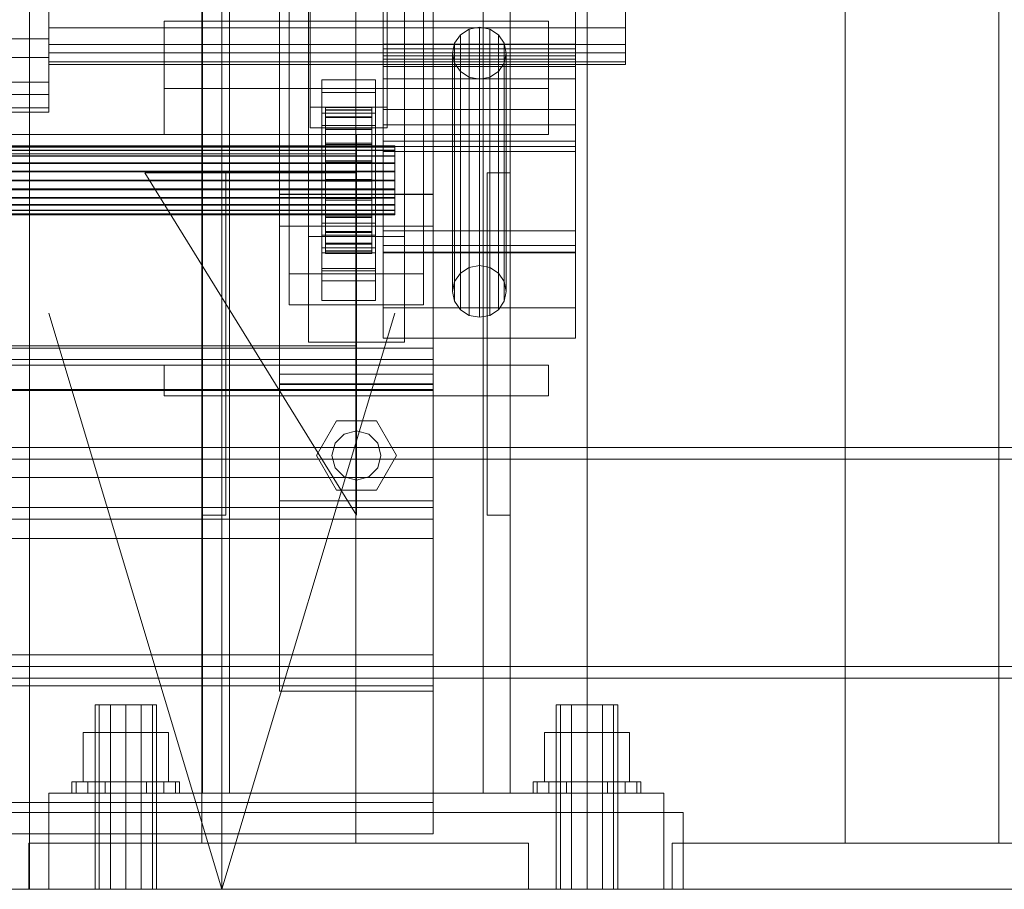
# Model space of a CAD drawing. Header units: millimetres. Extents: x -2233 to 61924, y -68080 to 6847.
# Tile 71 of 256: x 342 to 599, y -36000 to -35774. Entities that reach past the tile are written whole.
import ezdxf

# ---------------------------------------------------------------- set-up
doc = ezdxf.new("R2010")
doc.units = ezdxf.units.MM
for name, color, linetype, lineweight in [('COTAS_O', 1, 'Continuous', 0), ('COTAS_P', 1, 'Continuous', 0), ('frontal_briquetadora', 7, 'Continuous', 0), ('frontal_C01', 7, 'Continuous', 0), ('frontal_C02', 7, 'Continuous', 0), ('frontal_C09', 7, 'Continuous', 0), ('frontal_C10', 7, 'Continuous', 0), ('frontal_secador', 7, 'Continuous', 0)]:
    doc.layers.add(name, color=color, linetype=linetype, lineweight=lineweight)
doc.dimstyles.new('R19_100', dxfattribs={"dimtxt": 250, "dimasz": 150, "dimexe": 150, "dimexo": 80, "dimgap": 100, "dimtad": 1, "dimtih": 1, "dimtoh": 1, "dimdsep": 46, "dimcen": 0.09, "dimadec": 0, "dimazin": 0, "dimtfac": 1, "dimtdec": 4, "dimtofl": 0, "dimtmove": 0, "dimatfit": 3, "dimfxl": 1, "dimtolj": 1, "dimtzin": 0, "dimarcsym": 0})

# ---------------------------------------------------------------- blocks, each defined once
blk = doc.blocks.new('DIM_R27_58')
at = {"layer": 'COTAS_O'}
for p, q in [((-1480, -35300), (-1330, -35255)), ((490, -35300), (340, -35255)), ((-1480, -36000), (-1480, -35300)), ((-1480, -35300), (490, -35300)), ((-1480, -35300), (-1330, -35345)), ((490, -35300), (340, -35345)), ((490, -36000), (490, -35300))]:
    blk.add_line(p, q, dxfattribs=at)
blk.add_text('1970 O', height=250, dxfattribs=at).set_placement((-495, -35200))
blk = doc.blocks.new('DIM_R27_60')
at = {"layer": 'COTAS_O'}
for p, q in [((-1400, -35300), (-1250, -35255)), ((1400, -35300), (1250, -35255)), ((-1400, -36000), (-1400, -35300)), ((-1400, -35300), (1400, -35300)), ((-1400, -35300), (-1250, -35345)), ((1400, -35300), (1250, -35345)), ((1400, -36000), (1400, -35300))]:
    blk.add_line(p, q, dxfattribs=at)
blk.add_text('2800 O', height=250, dxfattribs=at).set_placement((0, -35200))
blk = doc.blocks.new('DIM_R27_61')
at = {"layer": 'COTAS_P'}
for p, q in [((-305, -34680), (395, -34680)), ((395, -34680), (350, -34830)), ((395, -36000), (395, -34680)), ((395, -34680), (440, -34830)), ((395, -36000), (350, -35850)), ((395, -36000), (440, -35850)), ((-305, -36000), (395, -36000))]:
    blk.add_line(p, q, dxfattribs=at)
blk.add_text('1320 P', height=250, rotation=90, dxfattribs=at).set_placement((295, -35340))
blk = doc.blocks.new('DIM_R27_62')
at = {"layer": 'COTAS_P'}
for p, q in [((-305, -35300), (-155, -35255)), ((345, -35300), (195, -35255)), ((-305, -36000), (-305, -35300)), ((-305, -35300), (345, -35300)), ((-305, -35300), (-155, -35345)), ((345, -35300), (195, -35345)), ((345, -36000), (345, -35300))]:
    blk.add_line(p, q, dxfattribs=at)
blk.add_text('650 P', height=250, dxfattribs=at).set_placement((20, -35200))

msp = doc.modelspace()

# ---------------------------------------------------------------- linework, layer by layer
at = {"layer": 'frontal_briquetadora'}
for p, q in [((490, -35980), (490, -34940)), ((490, -35980), (490, -34950)), ((315, -35980), (515, -35980)), ((340, -35980), (490, -35980)), ((515, -36000), (515, -35980)), ((315, -36000), (515, -36000))]:
    msp.add_line(p, q, dxfattribs=at)
at = {"layer": 'frontal_C01'}
for p, q in [((390, -35975), (390, -34599.343)), ((397, -35975), (397, -34599.343)), ((463, -35975), (463, -34599.343)), ((470, -35975), (470, -34599.343)), ((390, -35975), (390, -35273.382)), ((397, -35975), (397, -35273.382)), ((463, -35975), (463, -35273.382)), ((470, -35975), (470, -35273.382)), ((417.5, -35830.021), (417.5, -35348.555)), ((442.5, -35348.555), (442.5, -35830.021)), ((417.5, -35857.548), (417.5, -35376.083)), ((442.5, -35857.548), (442.5, -35376.083)), ((410, -35819.138), (410, -35616.933)), ((450, -35616.933), (450, -35819.138)), ((418, -35796.387), (418, -35644.646)), ((438, -35644.646), (438, -35796.387)), ((418, -35650.038), (418, -35801.779)), ((438, -35801.779), (438, -35650.038)), ((410, -35868.431), (410, -35666.226)), ((410, -35827.343), (410, -35666.598)), ((450, -35868.431), (450, -35666.226)), ((450, -35666.598), (450, -35827.343)), ((412.5, -35839.74), (412.5, -35681.813)), ((447.5, -35681.813), (447.5, -35839.74)), ((412.5, -35847.829), (412.5, -35689.902)), ((447.5, -35847.829), (447.5, -35689.902)), ((410, -35865.862), (410, -35705.117)), ((450, -35865.862), (450, -35705.117)), ((350, -35764.538), (350, -35778.63)), ((437, -35783.043), (437, -35765.613)), ((487, -35765.613), (487, -35783.043)), ((350, -35766.875), (350, -35775.749)), ((437, -35834.146), (437, -35766.742)), ((437, -35781.187), (437, -35766.742)), ((487, -35766.742), (487, -35834.146)), ((487, -35766.742), (487, -35781.187)), ((500, -35775.749), (500, -35766.875)), ((350, -35783.469), (350, -35770.245)), ((350, -35780.055), (350, -35772.502)), ((437, -35772.672), (437, -35789.027)), ((487, -35789.027), (487, -35772.672)), ((500, -35772.502), (500, -35780.055)), ((350, -35775.749), (350, -35782.225)), ((500, -35775.749), (350, -35775.749)), ((380, -35791.525), (380, -35774.027)), ((380, -35774.027), (480, -35774.027)), ((380, -35803.525), (380, -35774.027)), ((459.321, -35776.114), (457.05, -35777.575)), ((462, -35775.601), (459.321, -35776.114)), ((459.321, -35838.126), (459.321, -35776.114)), ((464.679, -35776.114), (462, -35775.601)), ((462, -35837.613), (462, -35775.601)), ((466.95, -35777.575), (464.679, -35776.114)), ((464.679, -35838.126), (464.679, -35776.114)), ((480, -35774.027), (480, -35791.525)), ((480, -35774.027), (480, -35803.525)), ((500, -35782.225), (500, -35775.749)), ((350, -35778.63), (-350, -35778.63)), ((350, -35778.63), (350, -35789.887)), ((457.05, -35777.575), (455.533, -35779.762)), ((457.05, -35839.587), (457.05, -35777.575)), ((468.467, -35779.762), (466.95, -35777.575)), ((466.95, -35839.587), (466.95, -35777.575)), ((350, -35784.556), (350, -35780.055)), ((500, -35780.055), (350, -35780.055)), ((437, -35828.562), (437, -35780.031)), ((437, -35780.031), (487, -35780.031)), ((437, -35785.809), (437, -35780.031)), ((487, -35781.187), (437, -35781.187)), ((437, -35781.187), (437, -35848.591)), ((455.533, -35779.762), (455, -35782.342)), ((455.533, -35841.774), (455.533, -35779.762)), ((469, -35782.342), (468.467, -35779.762)), ((468.467, -35841.774), (468.467, -35779.762)), ((487, -35780.031), (487, -35828.562)), ((487, -35780.031), (487, -35785.809)), ((487, -35848.591), (487, -35781.187)), ((500, -35780.055), (500, -35784.556)), ((350, -35783.469), (-350, -35783.469)), ((350, -35782.225), (350, -35785.318)), ((500, -35782.225), (350, -35782.225)), ((350, -35793.12), (350, -35783.469)), ((437, -35796.965), (437, -35783.043)), ((487, -35783.043), (437, -35783.043)), ((437, -35832.414), (437, -35783.883)), ((437, -35783.883), (487, -35783.883)), ((437, -35807.957), (437, -35783.883)), ((455, -35782.342), (455.533, -35784.921)), ((455, -35844.353), (455, -35782.342)), ((468.467, -35784.921), (469, -35782.342)), ((469, -35782.342), (469, -35844.353)), ((487, -35783.043), (487, -35796.965)), ((487, -35783.883), (487, -35832.414)), ((487, -35783.883), (487, -35807.957)), ((500, -35785.318), (500, -35782.225)), ((350, -35785.318), (350, -35784.556)), ((500, -35784.556), (350, -35784.556)), ((500, -35785.318), (350, -35785.318)), ((487, -35785.809), (437, -35785.809)), ((437, -35785.809), (437, -35834.34)), ((455.533, -35784.921), (457.05, -35787.108)), ((455.533, -35846.933), (455.533, -35784.921)), ((466.95, -35787.108), (468.467, -35784.921)), ((468.467, -35846.933), (468.467, -35784.921)), ((487, -35834.34), (487, -35785.809)), ((500, -35784.556), (500, -35785.318)), ((437, -35789.027), (437, -35800.964)), ((487, -35789.027), (437, -35789.027)), ((457.05, -35787.108), (459.321, -35788.569)), ((457.05, -35849.12), (457.05, -35787.108)), ((459.321, -35788.569), (462, -35789.083)), ((459.321, -35850.581), (459.321, -35788.569)), ((462, -35789.083), (464.679, -35788.569)), ((464.679, -35788.569), (466.95, -35787.108)), ((464.679, -35850.581), (464.679, -35788.569)), ((466.95, -35849.12), (466.95, -35787.108)), ((487, -35800.964), (487, -35789.027)), ((350, -35789.887), (-350, -35789.887)), ((350, -35789.887), (350, -35796.593)), ((480, -35791.525), (380, -35791.525)), ((380, -35791.525), (380, -35803.525)), ((421, -35792.535), (421, -35789.3)), ((421, -35789.3), (435, -35789.3)), ((421, -35829.745), (421, -35789.3)), ((435, -35789.3), (435, -35792.535)), ((435, -35789.3), (435, -35829.745)), ((462, -35851.094), (462, -35789.083)), ((480, -35803.525), (480, -35791.525)), ((350, -35793.12), (-350, -35793.12)), ((350, -35797.728), (350, -35793.12)), ((435, -35792.535), (421, -35792.535)), ((421, -35792.535), (421, -35832.98)), ((435, -35832.98), (435, -35792.535)), ((350, -35796.593), (-350, -35796.593)), ((350, -35796.593), (350, -35797.728)), ((438, -35796.387), (418, -35796.387)), ((418, -35796.387), (418, -35801.779)), ((422, -35806.454), (422, -35796.455)), ((422, -35796.455), (422, -35797.047)), ((422, -35796.455), (434, -35796.455)), ((422, -35797.157), (422, -35796.455)), ((434, -35797.047), (434, -35796.455)), ((434, -35796.455), (434, -35806.454)), ((434, -35796.455), (434, -35797.157)), ((438, -35801.779), (438, -35796.387)), ((350, -35797.728), (-350, -35797.728)), ((421, -35801.163), (421, -35797.928)), ((421, -35797.928), (435, -35797.928)), ((421, -35838.372), (421, -35797.928)), ((422, -35806.735), (422, -35797.047)), ((422, -35797.047), (422, -35798.894)), ((422, -35797.047), (434, -35797.047)), ((422, -35806.787), (422, -35797.157)), ((422, -35797.157), (434, -35797.157)), ((422, -35799.107), (422, -35797.157)), ((422, -35807.61), (422, -35798.894)), ((422, -35798.894), (422, -35801.869)), ((422, -35798.894), (434, -35798.894)), ((422, -35807.71), (422, -35799.107)), ((422, -35799.107), (434, -35799.107)), ((422, -35802.17), (422, -35799.107)), ((434, -35798.894), (434, -35797.047)), ((434, -35797.047), (434, -35806.735)), ((434, -35797.157), (434, -35806.787)), ((434, -35797.157), (434, -35799.107)), ((434, -35801.869), (434, -35798.894)), ((434, -35798.894), (434, -35807.61)), ((434, -35799.107), (434, -35807.71)), ((434, -35799.107), (434, -35802.17)), ((435, -35797.928), (435, -35801.163)), ((435, -35797.928), (435, -35838.372)), ((437, -35805.259), (437, -35796.965)), ((487, -35796.965), (437, -35796.965)), ((487, -35796.965), (487, -35805.259)), ((418, -35801.779), (438, -35801.779)), ((435, -35801.163), (421, -35801.163)), ((421, -35801.163), (421, -35841.608)), ((435, -35841.608), (435, -35801.163)), ((437, -35800.964), (437, -35806.664)), ((487, -35800.964), (437, -35800.964)), ((487, -35806.664), (487, -35800.964)), ((430, -35803.525), (-430, -35803.525)), ((380, -35803.525), (480, -35803.525)), ((422, -35809.019), (422, -35801.869)), ((422, -35801.869), (422, -35805.77)), ((422, -35801.869), (434, -35801.869)), ((422, -35809.161), (422, -35802.17)), ((422, -35802.17), (434, -35802.17)), ((422, -35806.139), (422, -35802.17)), ((430, -35803.525), (430, -35808.525)), ((434, -35805.77), (434, -35801.869)), ((434, -35801.869), (434, -35809.019)), ((434, -35802.17), (434, -35809.161)), ((434, -35802.17), (434, -35806.139)), ((-440, -35806.454), (440, -35806.454)), ((-440, -35806.735), (440, -35806.735)), ((-440, -35806.787), (440, -35806.787)), ((422, -35810.867), (422, -35805.77)), ((422, -35805.77), (422, -35810.331)), ((422, -35805.77), (434, -35805.77)), ((422, -35811.041), (422, -35806.139)), ((422, -35806.139), (434, -35806.139)), ((422, -35810.742), (422, -35806.139)), ((422, -35806.735), (422, -35806.454)), ((434, -35806.454), (422, -35806.454)), ((422, -35806.454), (422, -35806.787)), ((422, -35807.61), (422, -35806.735)), ((434, -35806.735), (422, -35806.735)), ((434, -35806.787), (422, -35806.787)), ((422, -35806.787), (422, -35807.71)), ((434, -35810.331), (434, -35805.77)), ((434, -35805.77), (434, -35810.867)), ((434, -35806.139), (434, -35811.041)), ((434, -35806.139), (434, -35810.742)), ((434, -35806.454), (434, -35806.735)), ((434, -35806.787), (434, -35806.454)), ((434, -35806.735), (434, -35807.61)), ((434, -35807.71), (434, -35806.787)), ((437, -35806.664), (437, -35805.259)), ((487, -35805.259), (437, -35805.259)), ((487, -35806.664), (437, -35806.664)), ((440, -35806.735), (440, -35806.454)), ((440, -35806.454), (440, -35806.787)), ((440, -35807.61), (440, -35806.735)), ((440, -35806.787), (440, -35807.71)), ((487, -35805.259), (487, -35806.664)), ((-440, -35807.61), (440, -35807.61)), ((-440, -35807.71), (440, -35807.71)), ((-440, -35809.019), (440, -35809.019)), ((-440, -35809.161), (440, -35809.161)), ((430, -35808.525), (-430, -35808.525)), ((422, -35809.019), (422, -35807.61)), ((434, -35807.61), (422, -35807.61)), ((434, -35807.71), (422, -35807.71)), ((422, -35807.71), (422, -35809.161)), ((422, -35810.867), (422, -35809.019)), ((434, -35809.019), (422, -35809.019)), ((434, -35809.161), (422, -35809.161)), ((422, -35809.161), (422, -35811.041)), ((430, -35808.525), (430, -35858.525)), ((434, -35807.61), (434, -35809.019)), ((434, -35809.161), (434, -35807.71)), ((434, -35809.019), (434, -35810.867)), ((434, -35811.041), (434, -35809.161)), ((487, -35807.957), (437, -35807.957)), ((437, -35807.957), (437, -35856.488)), ((440, -35809.019), (440, -35807.61)), ((440, -35807.71), (440, -35809.161)), ((440, -35810.867), (440, -35809.019)), ((440, -35809.161), (440, -35811.041)), ((487, -35856.488), (487, -35807.957)), ((-440, -35810.867), (440, -35810.867)), ((-440, -35811.041), (440, -35811.041)), ((422, -35810.331), (422, -35813.027)), ((434, -35810.331), (422, -35810.331)), ((422, -35810.331), (422, -35815.241)), ((422, -35813.222), (422, -35810.742)), ((422, -35810.742), (434, -35810.742)), ((422, -35815.666), (422, -35810.742)), ((422, -35813.027), (422, -35810.867)), ((434, -35810.867), (422, -35810.867)), ((434, -35811.041), (422, -35811.041)), ((422, -35811.041), (422, -35813.222)), ((434, -35813.027), (434, -35810.331)), ((434, -35815.241), (434, -35810.331)), ((434, -35810.742), (434, -35813.222)), ((434, -35810.742), (434, -35815.666)), ((434, -35810.867), (434, -35813.027)), ((434, -35813.222), (434, -35811.041)), ((440, -35813.027), (440, -35810.867)), ((440, -35811.041), (440, -35813.222)), ((440, -35813.027), (-440, -35813.027)), ((-440, -35813.222), (440, -35813.222)), ((430, -35902.568), (375, -35813.525)), ((375, -35813.525), (430, -35813.525)), ((390, -35902.568), (390, -35813.525)), ((390, -35813.525), (396, -35813.525)), ((396, -35902.568), (396, -35813.525)), ((422, -35813.027), (434, -35813.027)), ((422, -35815.353), (422, -35813.027)), ((434, -35813.222), (422, -35813.222)), ((422, -35813.222), (422, -35815.554)), ((430, -35813.525), (430, -35902.568)), ((434, -35813.027), (434, -35815.353)), ((434, -35815.554), (434, -35813.222)), ((440, -35815.353), (440, -35813.027)), ((440, -35813.222), (440, -35815.554)), ((464, -35902.568), (464, -35813.525)), ((464, -35813.525), (470, -35813.525)), ((470, -35902.568), (470, -35813.525)), ((-440, -35815.353), (440, -35815.353)), ((-440, -35815.554), (440, -35815.554)), ((422, -35815.353), (422, -35815.241)), ((422, -35815.241), (422, -35820.166)), ((422, -35815.241), (434, -35815.241)), ((422, -35817.686), (422, -35815.353)), ((434, -35815.353), (422, -35815.353)), ((422, -35815.554), (422, -35815.666)), ((434, -35815.554), (422, -35815.554)), ((422, -35815.554), (422, -35817.88)), ((422, -35815.666), (434, -35815.666)), ((422, -35820.576), (422, -35815.666)), ((434, -35820.166), (434, -35815.241)), ((434, -35815.241), (434, -35815.353)), ((434, -35815.353), (434, -35817.686)), ((434, -35815.666), (434, -35815.554)), ((434, -35817.88), (434, -35815.554)), ((434, -35815.666), (434, -35820.576)), ((440, -35817.686), (440, -35815.353)), ((440, -35815.554), (440, -35817.88)), ((-440, -35817.686), (440, -35817.686)), ((-440, -35817.88), (440, -35817.88)), ((450, -35819.005), (410, -35819.005)), ((410, -35819.005), (410, -35868.564)), ((410, -35898.861), (410, -35819.005)), ((410, -35868.431), (410, -35819.138)), ((410, -35819.138), (450, -35819.138)), ((422, -35819.866), (422, -35817.686)), ((422, -35817.686), (422, -35820.166)), ((434, -35817.686), (422, -35817.686)), ((422, -35817.88), (422, -35820.576)), ((434, -35817.88), (422, -35817.88)), ((422, -35817.88), (422, -35820.041)), ((434, -35820.166), (434, -35817.686)), ((434, -35817.686), (434, -35819.866)), ((434, -35820.576), (434, -35817.88)), ((434, -35820.041), (434, -35817.88)), ((440, -35819.866), (440, -35817.686)), ((440, -35817.88), (440, -35820.041)), ((450, -35868.564), (450, -35819.005)), ((450, -35819.005), (450, -35898.861)), ((450, -35819.138), (450, -35868.431)), ((-440, -35819.866), (440, -35819.866)), ((-440, -35820.041), (440, -35820.041)), ((-440, -35821.746), (440, -35821.746)), ((-440, -35821.889), (440, -35821.889)), ((422, -35821.746), (422, -35819.866)), ((422, -35819.866), (422, -35824.769)), ((434, -35819.866), (422, -35819.866)), ((422, -35820.041), (422, -35825.137)), ((434, -35820.041), (422, -35820.041)), ((422, -35820.041), (422, -35821.889)), ((422, -35820.166), (422, -35824.769)), ((422, -35820.166), (434, -35820.166)), ((422, -35820.576), (434, -35820.576)), ((422, -35825.137), (422, -35820.576)), ((422, -35823.197), (422, -35821.746)), ((422, -35821.746), (422, -35828.738)), ((434, -35821.746), (422, -35821.746)), ((422, -35821.889), (422, -35829.038)), ((434, -35821.889), (422, -35821.889)), ((422, -35821.889), (422, -35823.298)), ((434, -35824.769), (434, -35819.866)), ((434, -35819.866), (434, -35821.746)), ((434, -35825.137), (434, -35820.041)), ((434, -35821.889), (434, -35820.041)), ((434, -35824.769), (434, -35820.166)), ((434, -35820.576), (434, -35825.137)), ((434, -35828.738), (434, -35821.746)), ((434, -35821.746), (434, -35823.197)), ((434, -35829.038), (434, -35821.889)), ((434, -35823.298), (434, -35821.889)), ((440, -35821.746), (440, -35819.866)), ((440, -35820.041), (440, -35821.889)), ((440, -35823.197), (440, -35821.746)), ((440, -35821.889), (440, -35823.298)), ((-440, -35823.197), (440, -35823.197)), ((-440, -35823.298), (440, -35823.298)), ((-440, -35824.12), (440, -35824.12)), ((-440, -35824.173), (440, -35824.173)), ((-440, -35824.453), (440, -35824.453)), ((422, -35824.12), (422, -35823.197)), ((422, -35823.197), (422, -35831.801)), ((434, -35823.197), (422, -35823.197)), ((422, -35823.298), (422, -35832.014)), ((434, -35823.298), (422, -35823.298)), ((422, -35823.298), (422, -35824.173)), ((422, -35824.453), (422, -35824.12)), ((422, -35824.12), (422, -35833.75)), ((434, -35824.12), (422, -35824.12)), ((422, -35824.173), (422, -35833.86)), ((434, -35824.173), (422, -35824.173)), ((422, -35824.173), (422, -35824.453)), ((422, -35824.453), (422, -35834.453)), ((434, -35824.453), (422, -35824.453)), ((422, -35824.769), (422, -35828.738)), ((422, -35824.769), (434, -35824.769)), ((434, -35831.801), (434, -35823.197)), ((434, -35823.197), (434, -35824.12)), ((434, -35832.014), (434, -35823.298)), ((434, -35824.173), (434, -35823.298)), ((434, -35833.75), (434, -35824.12)), ((434, -35824.12), (434, -35824.453)), ((434, -35833.86), (434, -35824.173)), ((434, -35824.453), (434, -35824.173)), ((434, -35834.453), (434, -35824.453)), ((434, -35828.738), (434, -35824.769)), ((440, -35824.12), (440, -35823.197)), ((440, -35823.298), (440, -35824.173)), ((440, -35824.453), (440, -35824.12)), ((440, -35824.173), (440, -35824.453)), ((410, -35865.862), (410, -35827.343)), ((410, -35827.343), (450, -35827.343)), ((421, -35838.988), (421, -35826.586)), ((421, -35826.586), (435, -35826.586)), ((421, -35834.29), (421, -35826.586)), ((422, -35825.137), (434, -35825.137)), ((422, -35829.038), (422, -35825.137)), ((434, -35825.137), (434, -35829.038)), ((435, -35826.586), (435, -35838.988)), ((435, -35826.586), (435, -35834.29)), ((450, -35827.343), (450, -35865.862)), ((417.5, -35857.548), (417.5, -35830.021)), ((417.5, -35830.021), (442.5, -35830.021)), ((435, -35829.745), (421, -35829.745)), ((421, -35829.745), (421, -35832.98)), ((422, -35828.738), (422, -35831.801)), ((422, -35828.738), (434, -35828.738)), ((422, -35829.038), (434, -35829.038)), ((422, -35832.014), (422, -35829.038)), ((434, -35831.801), (434, -35828.738)), ((434, -35829.038), (434, -35832.014)), ((435, -35832.98), (435, -35829.745)), ((487, -35828.562), (437, -35828.562)), ((437, -35828.562), (437, -35834.34)), ((442.5, -35830.021), (442.5, -35857.548)), ((487, -35834.34), (487, -35828.562)), ((422, -35831.801), (422, -35833.75)), ((422, -35831.801), (434, -35831.801)), ((422, -35832.014), (434, -35832.014)), ((422, -35833.86), (422, -35832.014)), ((434, -35833.75), (434, -35831.801)), ((434, -35832.014), (434, -35833.86)), ((487, -35832.414), (437, -35832.414)), ((437, -35832.414), (437, -35856.488)), ((487, -35856.488), (487, -35832.414)), ((421, -35832.98), (435, -35832.98)), ((435, -35834.29), (421, -35834.29)), ((421, -35834.29), (421, -35846.692)), ((422, -35833.75), (422, -35834.453)), ((422, -35833.75), (434, -35833.75)), ((422, -35833.86), (434, -35833.86)), ((422, -35834.453), (422, -35833.86)), ((422, -35834.453), (434, -35834.453)), ((434, -35834.453), (434, -35833.75)), ((434, -35833.86), (434, -35834.453)), ((435, -35846.692), (435, -35834.29)), ((487, -35834.146), (437, -35834.146)), ((437, -35834.146), (437, -35848.591)), ((437, -35834.34), (487, -35834.34)), ((487, -35848.591), (487, -35834.146)), ((459.321, -35838.126), (462, -35837.613)), ((462, -35837.613), (464.679, -35838.126)), ((447.5, -35839.74), (412.5, -35839.74)), ((412.5, -35839.74), (412.5, -35847.829)), ((435, -35838.372), (421, -35838.372)), ((421, -35838.372), (421, -35841.608)), ((435, -35838.988), (421, -35838.988)), ((421, -35838.988), (421, -35846.692)), ((435, -35841.608), (435, -35838.372)), ((435, -35846.692), (435, -35838.988)), ((447.5, -35847.829), (447.5, -35839.74)), ((455.533, -35841.774), (457.05, -35839.587)), ((457.05, -35839.587), (459.321, -35838.126)), ((464.679, -35838.126), (466.95, -35839.587)), ((466.95, -35839.587), (468.467, -35841.774)), ((421, -35841.608), (435, -35841.608)), ((455, -35844.353), (455.533, -35841.774)), ((468.467, -35841.774), (469, -35844.353)), ((455.533, -35846.933), (455, -35844.353)), ((469, -35844.353), (468.467, -35846.933)), ((412.5, -35847.829), (447.5, -35847.829)), ((421, -35846.692), (435, -35846.692)), ((457.05, -35849.12), (455.533, -35846.933)), ((468.467, -35846.933), (466.95, -35849.12)), ((437, -35848.591), (487, -35848.591)), ((459.321, -35850.581), (457.05, -35849.12)), ((466.95, -35849.12), (464.679, -35850.581)), ((462, -35851.094), (459.321, -35850.581)), ((464.679, -35850.581), (462, -35851.094)), ((442.5, -35857.548), (417.5, -35857.548)), ((437, -35856.488), (487, -35856.488)), ((-450, -35859.113), (450, -35859.113)), ((430, -35858.525), (-430, -35858.525)), ((430, -35858.525), (430, -35863.525)), ((450, -35859.113), (450, -35869.898)), ((450, -35859.113), (450, -35892.817)), ((-450, -35862.083), (450, -35862.083)), ((450, -35862.083), (450, -35870.172)), ((450, -35862.083), (450, -35900.602)), ((430, -35863.525), (-430, -35863.525)), ((380, -35863.525), (480, -35863.525)), ((380, -35871.525), (380, -35863.525)), ((450, -35865.862), (410, -35865.862)), ((480, -35871.525), (480, -35863.525)), ((450, -35868.431), (410, -35868.431)), ((450, -35869.898), (-450, -35869.898)), ((450, -35870.172), (-450, -35870.172)), ((410, -35868.564), (450, -35868.564)), ((410, -35948.419), (410, -35868.564)), ((450, -35948.419), (450, -35868.564)), ((450, -35903.602), (450, -35869.898)), ((450, -35908.69), (450, -35870.172)), ((380, -35871.525), (480, -35871.525)), ((390, -35871.525), (397, -35871.525)), ((390, -35975), (390, -35871.525)), ((397, -35975), (397, -35871.525)), ((397, -35871.525), (463, -35871.525)), ((463, -35871.525), (470, -35871.525)), ((463, -35975), (463, -35871.525)), ((470, -35975), (470, -35871.525)), ((419.6, -35887.046), (424.8, -35878.04)), ((424.8, -35878.04), (435.2, -35878.04)), ((435.2, -35878.04), (440.4, -35887.046)), ((426.8, -35881.504), (430, -35880.646)), ((430, -35880.646), (433.2, -35881.504)), ((424.457, -35883.846), (426.8, -35881.504)), ((433.2, -35881.504), (435.543, -35883.846)), ((423.6, -35887.046), (424.457, -35883.846)), ((435.543, -35883.846), (436.4, -35887.046)), ((424.8, -35896.053), (419.6, -35887.046)), ((424.457, -35890.246), (423.6, -35887.046)), ((440.4, -35887.046), (435.2, -35896.053)), ((436.4, -35887.046), (435.543, -35890.246)), ((426.8, -35892.589), (424.457, -35890.246)), ((435.543, -35890.246), (433.2, -35892.589)), ((450, -35892.817), (-450, -35892.817)), ((430, -35893.446), (426.8, -35892.589)), ((433.2, -35892.589), (430, -35893.446)), ((450, -35903.602), (450, -35892.817)), ((435.2, -35896.053), (424.8, -35896.053)), ((410, -35948.419), (410, -35898.861)), ((410, -35898.861), (450, -35898.861)), ((450, -35898.861), (450, -35948.419)), ((450, -35900.602), (-450, -35900.602)), ((450, -35908.69), (450, -35900.602)), ((-450, -35903.602), (450, -35903.602)), ((396, -35902.568), (390, -35902.568)), ((470, -35902.568), (464, -35902.568)), ((-450, -35908.69), (450, -35908.69)), ((-450, -35938.924), (450, -35938.924)), ((450, -35938.924), (450, -35947.012)), ((450, -35938.924), (450, -35977.442)), ((450, -35947.012), (-450, -35947.012)), ((450, -35985.531), (450, -35947.012)), ((450, -35948.419), (410, -35948.419)), ((363.072, -35952), (362, -35952)), ((362, -36000), (362, -35952)), ((366, -35952), (363.072, -35952)), ((363.072, -36000), (363.072, -35952)), ((370, -35952), (366, -35952)), ((366, -36000), (366, -35952)), ((370, -35952), (374, -35952)), ((370, -35952), (370, -36000)), ((374, -35952), (376.928, -35952)), ((374, -36000), (374, -35952)), ((376.928, -35952), (378, -35952)), ((376.928, -36000), (376.928, -35952)), ((378, -36000), (378, -35952)), ((483.072, -35952), (482, -35952)), ((482, -36000), (482, -35952)), ((486, -35952), (483.072, -35952)), ((483.072, -36000), (483.072, -35952)), ((490, -35952), (486, -35952)), ((486, -36000), (486, -35952)), ((490, -35952), (494, -35952)), ((490, -35952), (490, -36000)), ((494, -35952), (496.928, -35952)), ((494, -36000), (494, -35952)), ((496.928, -35952), (498, -35952)), ((496.928, -36000), (496.928, -35952)), ((498, -36000), (498, -35952)), ((370, -35959.2), (358.915, -35959.2)), ((358.915, -35972), (358.915, -35959.2)), ((370, -35959.2), (381.085, -35959.2)), ((370, -35959.2), (370, -35972)), ((381.085, -35972), (381.085, -35959.2)), ((490, -35959.2), (478.915, -35959.2)), ((478.915, -35972), (478.915, -35959.2)), ((490, -35959.2), (501.085, -35959.2)), ((490, -35959.2), (490, -35972)), ((501.085, -35972), (501.085, -35959.2)), ((357.066, -35972), (356, -35972)), ((356, -35975), (356, -35972)), ((360.101, -35972), (357.066, -35972)), ((357.066, -35975), (357.066, -35972)), ((358.915, -35972), (370, -35972)), ((364.642, -35972), (360.101, -35972)), ((360.101, -35975), (360.101, -35972)), ((370, -35972), (364.642, -35972)), ((364.642, -35975), (364.642, -35972)), ((370, -35972), (375.358, -35972)), ((370, -35972), (370, -35975)), ((370, -35972), (381.085, -35972)), ((375.358, -35972), (379.899, -35972)), ((375.358, -35975), (375.358, -35972)), ((379.899, -35972), (382.934, -35972)), ((379.899, -35975), (379.899, -35972)), ((382.934, -35972), (384, -35972)), ((382.934, -35975), (382.934, -35972)), ((384, -35975), (384, -35972)), ((477.066, -35972), (476, -35972)), ((476, -35975), (476, -35972)), ((480.101, -35972), (477.066, -35972)), ((477.066, -35975), (477.066, -35972)), ((478.915, -35972), (490, -35972)), ((484.642, -35972), (480.101, -35972)), ((480.101, -35975), (480.101, -35972)), ((490, -35972), (484.642, -35972)), ((484.642, -35975), (484.642, -35972)), ((490, -35972), (495.358, -35972)), ((490, -35972), (490, -35975)), ((490, -35972), (501.085, -35972)), ((495.358, -35972), (499.899, -35972)), ((495.358, -35975), (495.358, -35972)), ((499.899, -35972), (502.934, -35972)), ((499.899, -35975), (499.899, -35972)), ((502.934, -35972), (504, -35972)), ((502.934, -35975), (502.934, -35972)), ((504, -35975), (504, -35972)), ((350, -35975), (510, -35975)), ((350, -36000), (350, -35975)), ((357.066, -35975), (356, -35975)), ((360.101, -35975), (357.066, -35975)), ((364.642, -35975), (360.101, -35975)), ((364.642, -35975), (370, -35975)), ((370, -35975), (375.358, -35975)), ((375.358, -35975), (379.899, -35975)), ((379.899, -35975), (382.934, -35975)), ((382.934, -35975), (384, -35975)), ((390, -35975), (397, -35975)), ((397, -35975), (463, -35975)), ((463, -35975), (470, -35975)), ((477.066, -35975), (476, -35975)), ((480.101, -35975), (477.066, -35975)), ((484.642, -35975), (480.101, -35975)), ((484.642, -35975), (490, -35975)), ((490, -35975), (495.358, -35975)), ((495.358, -35975), (499.899, -35975)), ((499.899, -35975), (502.934, -35975)), ((502.934, -35975), (504, -35975)), ((510, -36000), (510, -35975)), ((450, -35977.442), (-450, -35977.442)), ((450, -35985.531), (450, -35977.442)), ((-450, -35985.531), (450, -35985.531)), ((350, -36000), (510, -36000)), ((363.072, -36000), (362, -36000)), ((366, -36000), (363.072, -36000)), ((366, -36000), (370, -36000)), ((370, -36000), (374, -36000)), ((374, -36000), (376.928, -36000)), ((376.928, -36000), (378, -36000)), ((483.072, -36000), (482, -36000)), ((486, -36000), (483.072, -36000)), ((486, -36000), (490, -36000)), ((490, -36000), (494, -36000)), ((494, -36000), (496.928, -36000)), ((496.928, -36000), (498, -36000))]:
    msp.add_line(p, q, dxfattribs=at)
at = {"layer": 'frontal_C02'}
for p, q in [((390, -35975), (390, -33530.372)), ((397, -35975), (397, -33530.372)), ((463, -35975), (463, -33530.372)), ((470, -35975), (470, -33530.372)), ((390, -35975), (390, -34035.57)), ((397, -35975), (397, -34035.57)), ((463, -35975), (463, -34035.57)), ((470, -35975), (470, -34035.57)), ((390, -35975), (390, -34840.309)), ((397, -35975), (397, -34840.309)), ((463, -35975), (463, -34840.309)), ((470, -35975), (470, -34840.309)), ((390, -35975), (390, -35605.585)), ((397, -35975), (397, -35605.585)), ((463, -35975), (463, -35605.585)), ((470, -35975), (470, -35605.585)), ((363.072, -35952), (362, -35952)), ((362, -36000), (362, -35952)), ((366, -35952), (363.072, -35952)), ((363.072, -36000), (363.072, -35952)), ((370, -35952), (366, -35952)), ((366, -36000), (366, -35952)), ((370, -35952), (374, -35952)), ((370, -35952), (370, -36000)), ((374, -35952), (376.928, -35952)), ((374, -36000), (374, -35952)), ((376.928, -35952), (378, -35952)), ((376.928, -36000), (376.928, -35952)), ((378, -36000), (378, -35952)), ((483.072, -35952), (482, -35952)), ((482, -36000), (482, -35952)), ((486, -35952), (483.072, -35952)), ((483.072, -36000), (483.072, -35952)), ((490, -35952), (486, -35952)), ((486, -36000), (486, -35952)), ((490, -35952), (494, -35952)), ((490, -35952), (490, -36000)), ((494, -35952), (496.928, -35952)), ((494, -36000), (494, -35952)), ((496.928, -35952), (498, -35952)), ((496.928, -36000), (496.928, -35952)), ((498, -36000), (498, -35952)), ((370, -35959.2), (358.915, -35959.2)), ((358.915, -35972), (358.915, -35959.2)), ((370, -35959.2), (381.085, -35959.2)), ((370, -35959.2), (370, -35972)), ((381.085, -35972), (381.085, -35959.2)), ((490, -35959.2), (478.915, -35959.2)), ((478.915, -35972), (478.915, -35959.2)), ((490, -35959.2), (501.085, -35959.2)), ((490, -35959.2), (490, -35972)), ((501.085, -35972), (501.085, -35959.2)), ((357.066, -35972), (356, -35972)), ((356, -35975), (356, -35972)), ((360.101, -35972), (357.066, -35972)), ((357.066, -35975), (357.066, -35972)), ((358.915, -35972), (370, -35972)), ((364.642, -35972), (360.101, -35972)), ((360.101, -35975), (360.101, -35972)), ((370, -35972), (364.642, -35972)), ((364.642, -35975), (364.642, -35972)), ((370, -35972), (375.358, -35972)), ((370, -35972), (370, -35975)), ((370, -35972), (381.085, -35972)), ((375.358, -35972), (379.899, -35972)), ((375.358, -35975), (375.358, -35972)), ((379.899, -35972), (382.934, -35972)), ((379.899, -35975), (379.899, -35972)), ((382.934, -35972), (384, -35972)), ((382.934, -35975), (382.934, -35972)), ((384, -35975), (384, -35972)), ((477.066, -35972), (476, -35972)), ((476, -35975), (476, -35972)), ((480.101, -35972), (477.066, -35972)), ((477.066, -35975), (477.066, -35972)), ((478.915, -35972), (490, -35972)), ((484.642, -35972), (480.101, -35972)), ((480.101, -35975), (480.101, -35972)), ((490, -35972), (484.642, -35972)), ((484.642, -35975), (484.642, -35972)), ((490, -35972), (495.358, -35972)), ((490, -35972), (490, -35975)), ((490, -35972), (501.085, -35972)), ((495.358, -35972), (499.899, -35972)), ((495.358, -35975), (495.358, -35972)), ((499.899, -35972), (502.934, -35972)), ((499.899, -35975), (499.899, -35972)), ((502.934, -35972), (504, -35972)), ((502.934, -35975), (502.934, -35972)), ((504, -35975), (504, -35972)), ((350, -35975), (510, -35975)), ((350, -36000), (350, -35975)), ((357.066, -35975), (356, -35975)), ((360.101, -35975), (357.066, -35975)), ((364.642, -35975), (360.101, -35975)), ((364.642, -35975), (370, -35975)), ((370, -35975), (375.358, -35975)), ((375.358, -35975), (379.899, -35975)), ((379.899, -35975), (382.934, -35975)), ((382.934, -35975), (384, -35975)), ((390, -35975), (397, -35975)), ((397, -35975), (463, -35975)), ((463, -35975), (470, -35975)), ((477.066, -35975), (476, -35975)), ((480.101, -35975), (477.066, -35975)), ((484.642, -35975), (480.101, -35975)), ((484.642, -35975), (490, -35975)), ((490, -35975), (495.358, -35975)), ((495.358, -35975), (499.899, -35975)), ((499.899, -35975), (502.934, -35975)), ((502.934, -35975), (504, -35975)), ((510, -36000), (510, -35975)), ((350, -36000), (510, -36000)), ((363.072, -36000), (362, -36000)), ((366, -36000), (363.072, -36000)), ((366, -36000), (370, -36000)), ((370, -36000), (374, -36000)), ((374, -36000), (376.928, -36000)), ((376.928, -36000), (378, -36000)), ((483.072, -36000), (482, -36000)), ((486, -36000), (483.072, -36000)), ((486, -36000), (490, -36000)), ((490, -36000), (494, -36000)), ((494, -36000), (496.928, -36000)), ((496.928, -36000), (498, -36000))]:
    msp.add_line(p, q, dxfattribs=at)
at = {"layer": 'frontal_C09'}
for p, q in [((429.815, -35988), (429.815, -35664.893)), ((389.815, -35988), (389.815, -35669.104)), ((344.815, -35988), (474.815, -35988)), ((344.815, -36000), (344.815, -35988)), ((389.815, -35988), (429.815, -35988)), ((474.815, -36000), (474.815, -35988)), ((344.815, -36000), (474.815, -36000))]:
    msp.add_line(p, q, dxfattribs=at)
at = {"layer": 'frontal_C10'}
for p, q in [((557.112, -33899.794), (557.112, -35988)), ((597.112, -35988), (597.112, -33901.658)), ((557.112, -35988), (557.112, -33910.978)), ((597.112, -35988), (597.112, -33912.842)), ((512.112, -35988), (642.112, -35988)), ((512.112, -36000), (512.112, -35988)), ((557.112, -35988), (597.112, -35988)), ((512.112, -36000), (642.112, -36000))]:
    msp.add_line(p, q, dxfattribs=at)
at = {"layer": 'frontal_secador'}
for p, q in [((-1265, -35885), (1265, -35885)), ((-1265, -35888), (1265, -35888)), ((-1265, -35942), (1265, -35942)), ((-1265, -35945), (1265, -35945)), ((-1400, -36000), (1400, -36000))]:
    msp.add_line(p, q, dxfattribs=at)

# ---------------------------------------------------------------- dimensions: what is measured, and where the dimension line sits
at = {"layer": 'COTAS_O'}
for p1, p2, picture, middle in [((-1480, -36000), (490, -36000), 'DIM_R27_58', (-495, -35300)), ((-1400, -36000), (1400, -36000), 'DIM_R27_60', (0, -35300))]:
    dim = msp.add_aligned_dim(p1=p1, p2=p2, distance=700, text='<> O', dimstyle='R19_100', dxfattribs=at)
    dim.commit()
    dim.dimension.update_dxf_attribs({"geometry": picture, "text_midpoint": middle})
at = {"layer": 'COTAS_P'}
for p2, distance, picture, middle in [((-305, -34680), -700, 'DIM_R27_61', (395, -35340)), ((345, -36000), 700, 'DIM_R27_62', (20, -35300))]:
    dim = msp.add_aligned_dim(p1=(-305, -36000), p2=p2, distance=distance, text='<> P', dimstyle='R19_100', dxfattribs=at)
    dim.commit()
    dim.dimension.update_dxf_attribs({"geometry": picture, "text_midpoint": middle})

doc.saveas('drawing.dxf')
